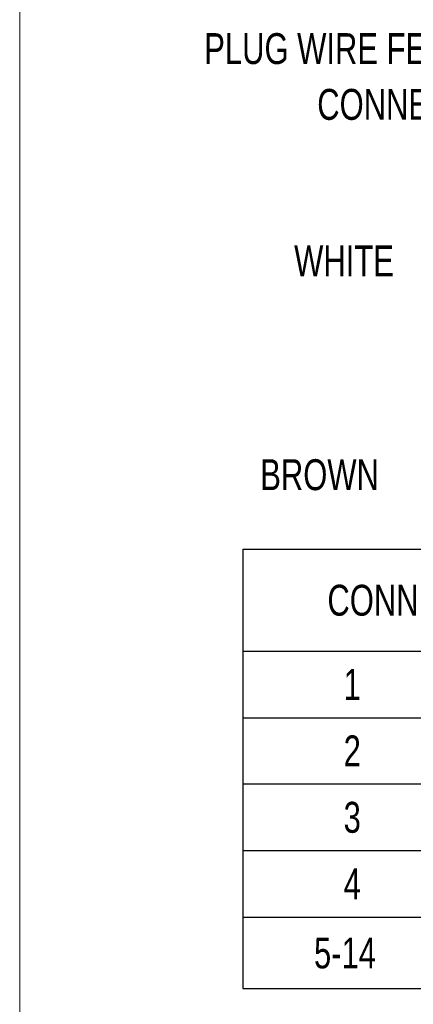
# Model space of a CAD drawing. Header units: millimetres. Extents: x 2 to 278, y 1 to 215.
# Tile 1 of 10: x 2 to 29, y 41 to 108. Entities that reach past the tile are written whole.
import ezdxf

# ---------------------------------------------------------------- set-up
doc = ezdxf.new("R2010")
doc.units = ezdxf.units.MM
doc.layers.add('BEMAßUNG', color=8, linetype='Continuous')
doc.styles.add('SLDTEXTSTYLE0', font='TXT', dxfattribs={"width": 0.75})

# ---------------------------------------------------------------- blocks, each defined once
blk = doc.blocks.new('SW_TABLEANNOTATION_3')
at = {"color": 0}
for p, q in [((0, 0), (0, -6.975)), ((0, 0), (15.412, 0)), ((15.412, 0), (49.371, 0)), ((49.371, 0), (49.371, -6.975)), ((0, -6.975), (0, -11.539)), ((0, -6.975), (15.412, -6.975)), ((15.412, -6.975), (15.412, -11.539)), ((15.412, -6.975), (49.371, -6.975)), ((49.371, -6.975), (49.371, -11.539)), ((0, -11.539), (0, -16.08)), ((0, -11.539), (15.412, -11.539)), ((15.412, -11.539), (15.412, -16.08)), ((15.412, -11.539), (49.371, -11.539)), ((49.371, -11.539), (49.371, -16.08)), ((0, -16.08), (0, -20.644)), ((0, -16.08), (15.412, -16.08)), ((15.412, -16.08), (15.412, -20.644)), ((15.412, -16.08), (49.371, -16.08)), ((49.371, -16.08), (49.371, -20.644)), ((0, -20.644), (0, -25.208)), ((0, -20.644), (15.412, -20.644)), ((15.412, -20.644), (15.412, -25.208)), ((15.412, -20.644), (49.371, -20.644)), ((49.371, -20.644), (49.371, -25.208)), ((0, -25.208), (0, -30.104)), ((0, -25.208), (15.412, -25.208)), ((15.412, -25.208), (15.412, -30.104)), ((15.412, -25.208), (49.371, -25.208)), ((49.371, -25.208), (49.371, -30.104)), ((0, -30.104), (15.412, -30.104)), ((15.412, -30.104), (49.371, -30.104))]:
    blk.add_line(p, q, dxfattribs=at)
at = {"color": 0, "attachment_point": 1, "style": 'SLDTEXTSTYLE0'}
for s, insert, char_height in [('CONNECTOR PIN DIAGRAM', (5.812, -2.43), 2.11667), ('+5 V (WHITE)', (15.912, -8.2), 2.11667), ('1', (6.924, -8.2), 2.117), ('2', (6.924, -12.752), 2.117), ('GND (BROWN)', (15.912, -12.752), 2.11667), ('3', (6.924, -17.305), 2.117), ('TXD (YELLOW)', (15.912, -17.305), 2.11667), ('4', (6.924, -21.869), 2.117), ('RxD (GREEN)', (15.912, -21.869), 2.11667), ('5-14', (4.892, -26.599), 2.1167), ('N.C.', (15.912, -26.599), 2.1167)]:
    blk.add_mtext(s, dxfattribs=dict(at, insert=insert, char_height=char_height))

msp = doc.modelspace()

# ---------------------------------------------------------------- linework, layer by layer
at = {"color": 7, "linetype": 'Continuous', "lineweight": 18}
msp.add_line((1.579, 214.645), (1.579, 0.903), dxfattribs=at)

# ---------------------------------------------------------------- block references
msp.add_blockref('SW_TABLEANNOTATION_3', (16.872, 71.814))

# ---------------------------------------------------------------- texts
at = {"layer": 'BEMAßUNG', "color": 7, "style": 'SLDTEXTSTYLE0'}
for s, insert, char_height, attachment_point in [('PLUG WIRE FERRULES TO DFMC 0,5/7 PUSH SPRING', (41.544, 107.183), 2.11667, 2), ('CONNECTOR PROVIDED WITH PM103E', (42.037, 103.361), 2.11667, 2), ('WHITE', (20.401, 92.637), 2.1167, 1), ('BROWN', (18.078, 77.986), 2.1167, 1)]:
    msp.add_mtext(s, dxfattribs=dict(at, insert=insert, char_height=char_height, attachment_point=attachment_point))

doc.saveas('drawing.dxf')
